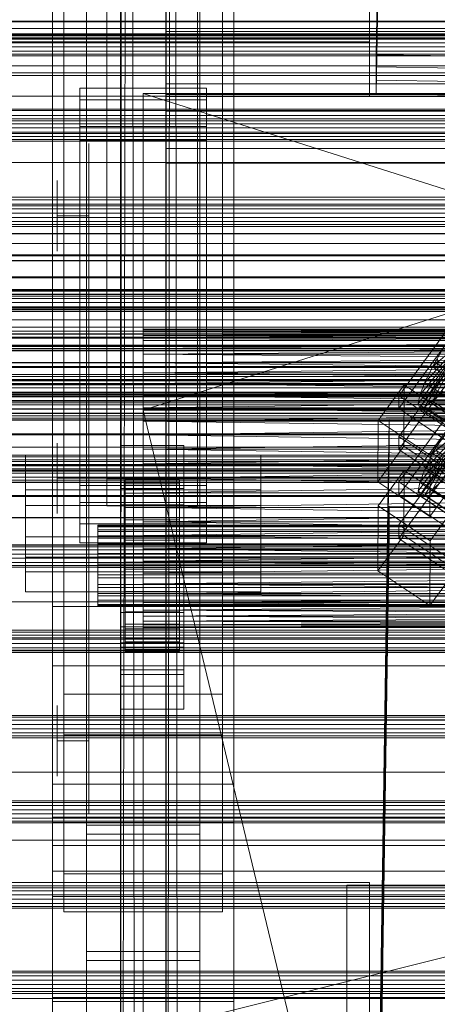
# Model space of a CAD drawing. Header units: millimetres. Extents: x -2233 to 65662, y -50530 to 6847.
# Tile 126 of 256: x -457 to -365, y -33951 to -33734. Entities that reach past the tile are written whole.
import ezdxf

# ---------------------------------------------------------------- set-up
doc = ezdxf.new("R2010")
doc.units = ezdxf.units.MM
for name, color, linetype, lineweight in [('COTAS_O', 1, 'Continuous', 0), ('frontal_briquetadora', 7, 'Continuous', 0), ('frontal_C01', 7, 'Continuous', 0), ('frontal_C02', 7, 'Continuous', 0), ('frontal_C03', 7, 'Continuous', 0), ('frontal_dosificador', 7, 'Continuous', 0), ('frontal_secador', 7, 'Continuous', 0)]:
    doc.layers.add(name, color=color, linetype=linetype, lineweight=lineweight)
doc.dimstyles.new('R19_100', dxfattribs={"dimtxt": 250, "dimasz": 150, "dimexe": 150, "dimexo": 80, "dimgap": 100, "dimtad": 1, "dimtih": 1, "dimtoh": 1, "dimdsep": 46, "dimcen": 0.09, "dimadec": 0, "dimazin": 0, "dimtfac": 1, "dimtdec": 4, "dimtofl": 0, "dimtmove": 0, "dimatfit": 3, "dimfxl": 1, "dimtolj": 1, "dimtzin": 0, "dimarcsym": 0})

# ---------------------------------------------------------------- blocks, each defined once
blk = doc.blocks.new('DIM_R32_39')
at = {"layer": 'COTAS_O'}
for p, q in [((-1725, -33700), (-1575, -33655)), ((1725, -33700), (1575, -33655)), ((-1725, -34400), (-1725, -33700)), ((-1725, -33700), (1725, -33700)), ((-1725, -33700), (-1575, -33745)), ((1725, -33700), (1575, -33745)), ((1725, -34400), (1725, -33700))]:
    blk.add_line(p, q, dxfattribs=at)
blk.add_text('3450 O', height=250, dxfattribs=at).set_placement((0, -33600))
blk = doc.blocks.new('DIM_R32_42')
at = {"layer": 'COTAS_O'}
for p, q in [((-650, -33700), (50, -33700)), ((50, -33700), (5, -33850)), ((50, -34900), (50, -33700)), ((50, -33700), (95, -33850)), ((50, -34900), (5, -34750)), ((50, -34900), (95, -34750)), ((-650, -34900), (50, -34900))]:
    blk.add_line(p, q, dxfattribs=at)
blk.add_text('1200 O', height=250, rotation=90, dxfattribs=at).set_placement((-50, -34300))
blk = doc.blocks.new('DIM_R32_43')
at = {"layer": 'COTAS_O'}
for p, q in [((-650, -34200), (-500, -34155)), ((650, -34200), (500, -34155)), ((-650, -34900), (-650, -34200)), ((-650, -34200), (650, -34200)), ((-650, -34200), (-500, -34245)), ((650, -34200), (500, -34245)), ((650, -34900), (650, -34200))]:
    blk.add_line(p, q, dxfattribs=at)
blk.add_text('1300 O', height=250, dxfattribs=at).set_placement((0, -34100))

msp = doc.modelspace()

# ---------------------------------------------------------------- linework, layer by layer
at = {"layer": 'frontal_briquetadora'}
for p, q in [((-430, -33820), (-430, -33750)), ((-430, -33750), (-430, -33844.629)), ((-430, -33750), (-430, -33841.488)), ((-430, -33750), (-430, -33838.284)), ((-430, -33750), (-430, -33835.05)), ((-430, -33750), (-430, -33831.815)), ((-430, -33750), (-430, -33828.612)), ((-430, -33750), (-430, -33825.47)), ((-430, -33750), (-430, -33822.421)), ((-430, -33750), (-430, -33819.494)), ((-430, -33750), (-430, -33816.716)), ((-430, -33750), (-430, -33814.115)), ((-430, -33750), (-430, -33811.715)), ((-430, -33750), (-430, -33809.54)), ((-430, -33750), (-430, -33807.611)), ((-430, -33750), (-430, -33805.946)), ((-430, -33750), (-430, -33804.562)), ((-430, -33750), (-430, -33803.471)), ((-430, -33750), (-430, -33802.684)), ((-430, -33750), (-430, -33802.209)), ((-430, -33750), (-430, -33802.05)), ((-210, -33820), (-430, -33750)), ((-430, -33750), (-210, -33750)), ((-210, -33750), (-430, -33820)), ((-442, -33763.571), (-442, -33761.05)), ((-430, -33763.571), (-430, -33761.05)), ((-442, -33770.964), (-442, -33763.571)), ((-430, -33770.964), (-430, -33763.571)), ((-449, -33770.795), (-449, -33769.25)), ((-442, -33770.795), (-442, -33769.25)), ((-449, -33773.579), (-449, -33770.795)), ((-442, -33773.579), (-442, -33770.795)), ((-442, -33782.724), (-442, -33770.964)), ((-430, -33782.724), (-430, -33770.964)), ((-449, -33777.05), (-449, -33773.579)), ((-442, -33777.05), (-442, -33773.579)), ((-442, -33777.05), (-449, -33777.05)), ((-449, -33777.05), (-449, -33780.521)), ((-442, -33777.05), (-442, -33780.521)), ((-449, -33780.521), (-449, -33783.304)), ((-442, -33780.521), (-442, -33783.304)), ((-442, -33798.05), (-442, -33782.724)), ((-430, -33798.05), (-430, -33782.724)), ((-449, -33783.304), (-449, -33784.849)), ((-442, -33783.304), (-442, -33784.849)), ((-442, -33815.897), (-442, -33798.05)), ((-430, -33815.897), (-430, -33798.05)), ((-430, -33802.05), (-430, -33802.209)), ((-210, -33802.05), (-430, -33802.209)), ((-210, -33802.05), (-430, -33802.05)), ((-210, -33802.209), (-430, -33802.05)), ((-430, -33802.209), (-430, -33802.684)), ((-210, -33802.209), (-430, -33802.684)), ((-210, -33802.209), (-430, -33802.209)), ((-210, -33802.684), (-430, -33802.209)), ((-430, -33802.684), (-430, -33803.471)), ((-210, -33802.684), (-430, -33803.471)), ((-210, -33802.684), (-430, -33802.684)), ((-210, -33803.471), (-430, -33802.684)), ((-430, -33803.471), (-430, -33804.562)), ((-210, -33803.471), (-430, -33804.562)), ((-210, -33803.471), (-430, -33803.471)), ((-210, -33804.562), (-430, -33803.471)), ((-430, -33804.562), (-430, -33805.946)), ((-210, -33804.562), (-430, -33805.946)), ((-210, -33804.562), (-430, -33804.562)), ((-430, -33805.946), (-430, -33807.611)), ((-210, -33805.946), (-430, -33807.611)), ((-210, -33805.946), (-430, -33805.946)), ((-210, -33807.611), (-430, -33805.946)), ((-430, -33807.611), (-430, -33809.54)), ((-210, -33807.611), (-430, -33809.54)), ((-210, -33807.611), (-430, -33807.611)), ((-430, -33807.611), (-210, -33809.54)), ((-430, -33809.54), (-430, -33811.715)), ((-210, -33809.54), (-430, -33811.715)), ((-210, -33809.54), (-430, -33809.54)), ((-430, -33809.54), (-210, -33811.715)), ((-430, -33811.715), (-430, -33814.115)), ((-210, -33811.715), (-430, -33811.715)), ((-430, -33814.115), (-210, -33811.715)), ((-430, -33811.715), (-210, -33814.115)), ((-442, -33835.05), (-442, -33815.897)), ((-430, -33814.115), (-430, -33816.716)), ((-210, -33814.115), (-430, -33814.115)), ((-430, -33816.716), (-210, -33814.115)), ((-430, -33814.115), (-210, -33816.716)), ((-430, -33835.05), (-430, -33815.897)), ((-430, -33816.716), (-430, -33819.494)), ((-210, -33816.716), (-430, -33816.716)), ((-430, -33819.494), (-210, -33816.716)), ((-430, -33816.716), (-210, -33819.494)), ((-430, -33819.494), (-430, -33822.421)), ((-210, -33819.494), (-430, -33819.494)), ((-430, -33822.421), (-210, -33819.494)), ((-430, -33819.494), (-210, -33822.421)), ((-430, -33820), (-430, -34060)), ((-430, -34260), (-430, -33820)), ((-430, -34680), (-430, -33820)), ((-430, -33820), (-430, -33855.985)), ((-430, -33820), (-430, -33853.384)), ((-430, -33820), (-430, -33850.606)), ((-430, -33820), (-430, -33847.678)), ((-430, -33844.629), (-430, -33820)), ((-430, -33820), (-223.45, -34680)), ((-210, -33820), (-430, -33820)), ((-335.556, -33820), (-430, -33820)), ((-430, -33820), (-333.957, -33820)), ((-337.006, -33820), (-430, -33820)), ((-338.292, -33820), (-430, -33820)), ((-430, -33820), (-332.223, -33820)), ((-339.402, -33820), (-430, -33820)), ((-430, -33820), (-330.371, -33820)), ((-340.325, -33820), (-430, -33820)), ((-430, -33820), (-328.419, -33820)), ((-341.053, -33820), (-430, -33820)), ((-430, -33820), (-326.386, -33820)), ((-430, -33820), (-324.292, -33820)), ((-341.577, -33820), (-430, -33820)), ((-430, -33820), (-322.156, -33820)), ((-320, -33820), (-430, -33820)), ((-341.894, -33820), (-430, -33820)), ((-342, -33820), (-430, -33820)), ((-430, -33822.421), (-430, -33825.47)), ((-210, -33822.421), (-430, -33822.421)), ((-430, -33825.47), (-210, -33822.421)), ((-430, -33822.421), (-210, -33825.47)), ((-430, -33825.47), (-430, -33828.612)), ((-210, -33825.47), (-430, -33825.47)), ((-430, -33828.612), (-210, -33825.47)), ((-430, -33825.47), (-210, -33828.612)), ((-449, -33828.795), (-449, -33827.25)), ((-449, -33831.579), (-449, -33828.795)), ((-442, -33828.795), (-442, -33827.25)), ((-442, -33831.579), (-442, -33828.795)), ((-430, -33828.612), (-430, -33831.815)), ((-210, -33828.612), (-430, -33828.612)), ((-430, -33831.815), (-210, -33828.612)), ((-430, -33828.612), (-210, -33831.815)), ((-449, -33835.05), (-449, -33831.579)), ((-442, -33835.05), (-442, -33831.579)), ((-430, -33831.815), (-430, -33835.05)), ((-210, -33831.815), (-430, -33835.05)), ((-210, -33831.815), (-430, -33831.815)), ((-430, -33831.815), (-210, -33835.05)), ((-442, -33835.05), (-449, -33835.05)), ((-449, -33835.05), (-449, -33838.521)), ((-430, -33835.05), (-442, -33835.05)), ((-442, -33835.05), (-442, -33854.202)), ((-442, -33835.05), (-442, -33838.521)), ((-430, -33835.05), (-430, -33854.202)), ((-210, -33835.05), (-430, -33838.284)), ((-430, -33838.284), (-430, -33835.05)), ((-430, -33835.05), (-210, -33835.05)), ((-210, -33838.284), (-430, -33835.05)), ((-449, -33838.521), (-449, -33841.304)), ((-442, -33838.521), (-442, -33841.304)), ((-210, -33838.284), (-430, -33841.488)), ((-430, -33841.488), (-430, -33838.284)), ((-430, -33838.284), (-210, -33838.284)), ((-449, -33841.304), (-449, -33842.849)), ((-442, -33841.304), (-442, -33842.849)), ((-210, -33841.488), (-430, -33844.629)), ((-430, -33844.629), (-430, -33841.488)), ((-430, -33841.488), (-210, -33841.488)), ((-210, -33844.629), (-430, -33841.488)), ((-210, -33844.629), (-430, -33847.678)), ((-430, -33847.678), (-430, -33844.629)), ((-430, -33844.629), (-210, -33844.629)), ((-210, -33847.678), (-430, -33844.629)), ((-210, -33847.678), (-430, -33850.606)), ((-430, -33850.606), (-430, -33847.678)), ((-430, -33847.678), (-210, -33847.678)), ((-210, -33850.606), (-430, -33847.678)), ((-210, -33850.606), (-430, -33853.384)), ((-430, -33853.384), (-430, -33850.606)), ((-430, -33850.606), (-210, -33850.606)), ((-210, -33853.384), (-430, -33850.606)), ((-442, -33854.202), (-442, -33872.05)), ((-210, -33853.384), (-430, -33855.985)), ((-430, -33855.985), (-430, -33853.384)), ((-430, -33853.384), (-210, -33853.384)), ((-210, -33855.985), (-430, -33853.384)), ((-430, -33853.384), (-430, -34060)), ((-430, -33854.202), (-430, -33872.05)), ((-210, -33855.985), (-430, -33858.384)), ((-430, -33858.384), (-430, -33855.985)), ((-430, -33855.985), (-210, -33855.985)), ((-430, -34060), (-430, -33855.985)), ((-210, -33858.384), (-430, -33858.384)), ((-210, -33858.384), (-430, -33860.559)), ((-430, -33860.559), (-430, -33858.384)), ((-210, -33860.559), (-430, -33858.384)), ((-430, -33858.384), (-430, -34060)), ((-210, -33860.559), (-430, -33860.559)), ((-210, -33860.559), (-430, -33862.488)), ((-430, -33862.488), (-430, -33860.559)), ((-210, -33862.488), (-430, -33860.559)), ((-430, -33860.559), (-430, -34060)), ((-210, -33862.488), (-430, -33862.488)), ((-210, -33862.488), (-430, -33864.153)), ((-430, -33864.153), (-430, -33862.488)), ((-210, -33864.153), (-430, -33862.488)), ((-430, -33862.488), (-430, -34060)), ((-210, -33864.153), (-430, -33864.153)), ((-210, -33864.153), (-430, -33865.538)), ((-430, -33865.538), (-430, -33864.153)), ((-210, -33865.538), (-430, -33864.153)), ((-430, -33864.153), (-430, -34060)), ((-210, -33865.538), (-430, -33865.538)), ((-210, -33865.538), (-430, -33866.629)), ((-430, -33866.629), (-430, -33865.538)), ((-210, -33866.629), (-430, -33865.538)), ((-430, -33865.538), (-430, -34060)), ((-210, -33866.629), (-430, -33866.629)), ((-210, -33866.629), (-430, -33867.416)), ((-430, -33867.416), (-430, -33866.629)), ((-210, -33867.416), (-430, -33866.629)), ((-430, -33866.629), (-430, -34060)), ((-210, -33867.416), (-430, -33867.416)), ((-210, -33867.416), (-430, -33867.891)), ((-430, -33867.891), (-430, -33867.416)), ((-210, -33867.891), (-430, -33867.416)), ((-430, -33867.416), (-430, -34060)), ((-210, -33867.891), (-430, -33867.891)), ((-210, -33867.891), (-430, -33868.05)), ((-430, -33868.05), (-430, -33867.891)), ((-210, -33868.05), (-430, -33867.891)), ((-430, -33867.891), (-430, -34060)), ((-210, -33868.05), (-430, -33868.05)), ((-430, -33868.05), (-430, -34060)), ((-442, -33872.05), (-442, -33887.376)), ((-430, -33872.05), (-430, -33887.376)), ((-449, -33886.795), (-449, -33885.25)), ((-442, -33886.795), (-442, -33885.25)), ((-449, -33889.579), (-449, -33886.795)), ((-442, -33889.579), (-442, -33886.795)), ((-442, -33887.376), (-442, -33899.136)), ((-430, -33887.376), (-430, -33899.136)), ((-449, -33893.05), (-449, -33889.579)), ((-442, -33893.05), (-442, -33889.579)), ((-442, -33893.05), (-449, -33893.05)), ((-449, -33893.05), (-449, -33896.521)), ((-442, -33893.05), (-442, -33896.521)), ((-449, -33896.521), (-449, -33899.304)), ((-442, -33896.521), (-442, -33899.304)), ((-449, -33899.304), (-449, -33900.849)), ((-442, -33899.136), (-442, -33906.528)), ((-442, -33899.304), (-442, -33900.849)), ((-430, -33899.136), (-430, -33906.528)), ((-442, -33906.528), (-442, -33909.05)), ((-430, -33906.528), (-430, -33909.05))]:
    msp.add_line(p, q, dxfattribs=at)
at = {"layer": 'frontal_C01'}
for p, q in [((-442.5, -33913.664), (-442.5, -33296.75)), ((-417.5, -33296.75), (-417.5, -33913.664)), ((-442.5, -33939.649), (-442.5, -33322.736)), ((-417.5, -33939.649), (-417.5, -33322.736)), ((-378.512, -33741.443), (-375.644, -33547.067)), ((-378.512, -33747.088), (-375.644, -33552.713)), ((-450, -33902.673), (-450, -33563.968)), ((-410, -33563.968), (-410, -33902.673)), ((-450, -33950.64), (-450, -33611.935)), ((-410, -33950.64), (-410, -33611.935)), ((-450, -33967.966), (-450, -33629.261)), ((-410, -33629.261), (-410, -33967.966)), ((-447.5, -33922.423), (-447.5, -33644.214)), ((-412.5, -33644.214), (-412.5, -33922.423)), ((-447.5, -33930.89), (-447.5, -33652.682)), ((-412.5, -33930.89), (-412.5, -33652.682)), ((-450, -34006.339), (-450, -33667.635)), ((-410, -34006.339), (-410, -33667.635)), ((-380, -33709.167), (-380, -33738.588)), ((-380, -33709.167), (-380, -33750.588)), ((-425, -33750.663), (-425, -33736.325)), ((-425, -33736.325), (425, -33736.325)), ((-425, -33747.837), (-425, -33736.325)), ((-380, -33738.588), (-480, -33738.588)), ((-380, -33750.588), (-380, -33738.588)), ((-360.514, -33741.687), (-378.512, -33741.443)), ((-378.512, -33741.443), (-378.512, -33747.088)), ((425, -33747.837), (-425, -33747.837)), ((-425, -33747.837), (-425, -33762.175)), ((-378.512, -33747.088), (-360.514, -33747.332)), ((980, -33750.588), (-980, -33750.588)), ((-480, -33750.588), (-380, -33750.588)), ((-444, -33757.321), (-444, -33748.854)), ((-444, -33748.854), (-416, -33748.854)), ((-444, -33836.662), (-444, -33748.854)), ((-416, -33748.854), (-416, -33757.321)), ((-416, -33748.854), (-416, -33836.662)), ((425, -33750.663), (-425, -33750.663)), ((-425, -33750.663), (-425, -33762.175)), ((980, -33755.588), (-980, -33755.588)), ((-416, -33757.321), (-444, -33757.321)), ((-444, -33757.321), (-444, -33845.13)), ((-416, -33845.13), (-416, -33757.321)), ((-425, -33762.175), (425, -33762.175)), ((-373.501, -33816.807), (-345.969, -33779.096)), ((-345.981, -33781.918), (-373.513, -33819.63)), ((-373.539, -33825.839), (-346.008, -33788.128)), ((-346.02, -33790.95), (-373.551, -33828.662)), ((980, -33805.588), (-980, -33805.588)), ((-363.797, -33806.463), (-366.057, -33810.407)), ((-362.01, -33806.847), (-366.057, -33810.407)), ((-362.833, -33808.497), (-367.794, -33813.89)), ((-364.989, -33808.715), (-365.168, -33809.613)), ((980, -33810.588), (-980, -33810.588)), ((-363.53, -33810.714), (-369.265, -33818.571)), ((-363.357, -33811.131), (-368.9, -33819.45)), ((-363.351, -33809.816), (-368.888, -33816.674)), ((-362.843, -33811.037), (-367.817, -33819.252)), ((-366.057, -33810.407), (-367.794, -33813.89)), ((-362.025, -33810.44), (-366.09, -33817.991)), ((-366.057, -33810.407), (-356.228, -33817.013)), ((-365.168, -33809.613), (-364.995, -33810.03)), ((-365.168, -33809.613), (-151.369, -33953.302)), ((-378.086, -33822.245), (-372.35, -33814.389)), ((-372.408, -33827.937), (-372.35, -33814.389)), ((-372.35, -33814.389), (-360.882, -33822.096)), ((-367.794, -33813.89), (-368.888, -33816.674)), ((-367.794, -33813.89), (-357.964, -33820.496)), ((-366.09, -33817.991), (-363.836, -33815.752)), ((-373.501, -33816.807), (-373.513, -33819.63)), ((-362.033, -33824.514), (-373.501, -33816.807)), ((-368.888, -33816.674), (-369.265, -33818.571)), ((-368.888, -33816.674), (-359.058, -33823.281)), ((-367.817, -33819.252), (-366.09, -33817.991)), ((-366.09, -33817.991), (-356.26, -33824.597)), ((-373.513, -33819.63), (-362.045, -33827.337)), ((-369.265, -33818.571), (-368.9, -33819.45)), ((-369.265, -33818.571), (-359.436, -33825.177)), ((-368.9, -33819.45), (-367.817, -33819.252)), ((-368.9, -33819.45), (-359.07, -33826.057)), ((-367.817, -33819.252), (-357.987, -33825.859)), ((-378.512, -34016.447), (-375.644, -33822.072)), ((-378.086, -33822.245), (-378.143, -33835.794)), ((-366.618, -33829.953), (-378.086, -33822.245)), ((-375.644, -33827.717), (-375.644, -33822.072)), ((-375.644, -33822.072), (-357.646, -33822.316)), ((-360.882, -33822.096), (-366.618, -33829.953)), ((-373.539, -33825.839), (-373.551, -33828.662)), ((-362.071, -33833.547), (-373.539, -33825.839)), ((-378.512, -34022.093), (-375.644, -33827.717)), ((-372.408, -33827.937), (-378.143, -33835.794)), ((-357.646, -33827.962), (-375.644, -33827.717)), ((-373.551, -33828.662), (-362.083, -33836.369)), ((-360.939, -33835.645), (-372.408, -33827.937)), ((-456, -33848.009), (-456, -33829.945)), ((-456, -33829.945), (-404, -33829.945)), ((-456, -33837.62), (-456, -33829.945)), ((-404, -33829.945), (-404, -33848.009)), ((-404, -33829.945), (-404, -33837.62)), ((-366.675, -33843.501), (-366.618, -33829.953)), ((-404, -33837.62), (-456, -33837.62)), ((-456, -33837.62), (-456, -33855.684)), ((-416, -33836.662), (-444, -33836.662)), ((-444, -33836.662), (-444, -33845.13)), ((-416, -33845.13), (-416, -33836.662)), ((-404, -33855.684), (-404, -33837.62)), ((-378.143, -33835.794), (-366.675, -33843.501)), ((-366.675, -33843.501), (-360.939, -33835.645)), ((-444, -33845.13), (-416, -33845.13)), ((-404, -33848.009), (-456, -33848.009)), ((-456, -33848.009), (-456, -33855.684)), ((-404, -33855.684), (-404, -33848.009)), ((-456, -33855.684), (-404, -33855.684)), ((-410, -33902.673), (-450, -33902.673)), ((-450, -33902.673), (-450, -33950.64)), ((-450, -34241.377), (-450, -33902.673)), ((-410, -33950.64), (-410, -33902.673)), ((-410, -33902.673), (-410, -34241.377)), ((-417.5, -33911.674), (-442.5, -33911.674)), ((-442.5, -33911.674), (-442.5, -33941.638)), ((-442.5, -33972.17), (-442.5, -33911.674)), ((-417.5, -33941.638), (-417.5, -33911.674)), ((-417.5, -33911.674), (-417.5, -33972.17)), ((-442.5, -33939.649), (-442.5, -33913.664)), ((-442.5, -33913.664), (-417.5, -33913.664)), ((-417.5, -33913.664), (-417.5, -33939.649)), ((-450, -33927.505), (-450, -33916.215)), ((-450, -33916.215), (450, -33916.215)), ((-450, -33949.792), (-450, -33916.215)), ((-412.5, -33922.423), (-447.5, -33922.423)), ((-447.5, -33922.423), (-447.5, -33930.89)), ((-412.5, -33930.89), (-412.5, -33922.423)), ((450, -33927.505), (-450, -33927.505)), ((-450, -33927.505), (-450, -33961.082)), ((-447.5, -33930.89), (-412.5, -33930.89)), ((-417.5, -33939.649), (-442.5, -33939.649)), ((-442.5, -33941.638), (-417.5, -33941.638)), ((-442.5, -34002.134), (-442.5, -33941.638)), ((-417.5, -34002.134), (-417.5, -33941.638)), ((450, -33949.792), (-450, -33949.792)), ((-450, -33949.792), (-450, -33961.082)), ((-450, -33950.64), (-410, -33950.64)), ((-450, -34289.344), (-450, -33950.64)), ((-410, -34289.344), (-410, -33950.64))]:
    msp.add_line(p, q, dxfattribs=at)
at = {"layer": 'frontal_C02'}
for p, q in [((-450, -33863.38), (-450, -33505.718)), ((-410, -33505.718), (-410, -33863.38)), ((-378.512, -33744.143), (-375.644, -33550.738)), ((-450, -33911.107), (-450, -33553.445)), ((-410, -33911.107), (-410, -33553.445)), ((-378.512, -33750.105), (-375.644, -33556.7)), ((-450, -34044.45), (-450, -33686.788)), ((-410, -33686.788), (-410, -34044.45)), ((-442.5, -34231.462), (-442.5, -33692.436)), ((-417.5, -33692.436), (-417.5, -34231.462)), ((-438, -33835.166), (-438, -33694.327)), ((-418, -33694.327), (-418, -33835.166)), ((-438, -33700.288), (-438, -33841.127)), ((-418, -33841.127), (-418, -33700.288)), ((-447.5, -33882.773), (-447.5, -33701.408)), ((-412.5, -33701.408), (-412.5, -33882.773)), ((-447.5, -33891.714), (-447.5, -33710.35)), ((-412.5, -33891.714), (-412.5, -33710.35)), ((-442.5, -34258.348), (-442.5, -33719.322)), ((-417.5, -34258.348), (-417.5, -33719.322)), ((-450, -34082.632), (-450, -33724.97)), ((-410, -34082.632), (-410, -33724.97)), ((-425, -33753.931), (-425, -33738.79)), ((-425, -33738.79), (425, -33738.79)), ((-425, -33750.245), (-425, -33738.79)), ((-360.514, -33744.387), (-378.512, -33744.143)), ((-378.512, -33744.143), (-378.512, -33750.105)), ((425, -33750.245), (-425, -33750.245)), ((-425, -33750.245), (-425, -33765.386)), ((-378.512, -33750.105), (-360.514, -33750.348)), ((-444, -33760.377), (-444, -33751.435)), ((-444, -33751.435), (-416, -33751.435)), ((-444, -33840.401), (-444, -33751.435)), ((-416, -33751.435), (-416, -33760.377)), ((-416, -33751.435), (-416, -33840.401)), ((425, -33753.931), (-425, -33753.931)), ((-425, -33753.931), (-425, -33765.386)), ((-416, -33760.377), (-444, -33760.377)), ((-444, -33760.377), (-444, -33849.343)), ((-416, -33849.343), (-416, -33760.377)), ((-425, -33765.386), (425, -33765.386)), ((-373.501, -33835.805), (-345.969, -33798.283)), ((-345.981, -33801.263), (-373.513, -33838.786)), ((-373.539, -33845.343), (-346.008, -33807.82)), ((-346.02, -33810.801), (-373.551, -33848.323)), ((-363.797, -33825.591), (-366.057, -33829.567)), ((-362.01, -33826.147), (-366.057, -33829.567)), ((-435, -33831.347), (-435, -33827.771)), ((-435, -33827.771), (-421, -33827.771)), ((-435, -33867.862), (-435, -33827.771)), ((-421, -33827.771), (-421, -33831.347)), ((-421, -33827.771), (-421, -33867.862)), ((-362.833, -33827.821), (-367.794, -33833.1)), ((-364.989, -33828.075), (-365.168, -33829.009)), ((-363.53, -33830.104), (-369.265, -33837.922)), ((-363.357, -33830.559), (-368.9, -33838.881)), ((-363.351, -33829.17), (-368.888, -33835.95)), ((-362.843, -33830.503), (-367.817, -33838.763)), ((-366.057, -33829.567), (-367.794, -33833.1)), ((-362.025, -33829.941), (-366.09, -33837.576)), ((-366.057, -33829.567), (-356.228, -33836.141)), ((-365.168, -33829.009), (-364.995, -33829.463)), ((-365.168, -33829.009), (-151.369, -33971.984)), ((-421, -33831.347), (-435, -33831.347)), ((-435, -33831.347), (-435, -33871.438)), ((-421, -33871.438), (-421, -33831.347)), ((-367.794, -33833.1), (-368.888, -33835.95)), ((-367.794, -33833.1), (-357.964, -33839.674)), ((-456, -33852.501), (-456, -33833.425)), ((-456, -33833.425), (-404, -33833.425)), ((-456, -33841.062), (-456, -33833.425)), ((-418, -33835.166), (-438, -33835.166)), ((-438, -33835.166), (-438, -33841.127)), ((-434, -33845.381), (-434, -33835.389)), ((-434, -33835.389), (-434, -33835.835)), ((-434, -33835.389), (-422, -33835.389)), ((-434, -33836.237), (-434, -33835.389)), ((-422, -33835.835), (-422, -33835.389)), ((-422, -33835.389), (-422, -33845.381)), ((-422, -33835.389), (-422, -33836.237)), ((-418, -33841.127), (-418, -33835.166)), ((-404, -33833.425), (-404, -33852.501)), ((-404, -33833.425), (-404, -33841.062)), ((-378.086, -33841.165), (-372.35, -33833.347)), ((-372.408, -33847.654), (-372.35, -33833.347)), ((-372.35, -33833.347), (-360.882, -33841.017)), ((-366.09, -33837.576), (-363.836, -33835.4)), ((-435, -33840.885), (-435, -33837.308)), ((-435, -33837.308), (-421, -33837.308)), ((-435, -33877.399), (-435, -33837.308)), ((-434, -33845.592), (-434, -33835.835)), ((-434, -33835.835), (-434, -33837.545)), ((-434, -33835.835), (-422, -33835.835)), ((-434, -33845.782), (-434, -33836.237)), ((-434, -33836.237), (-422, -33836.237)), ((-434, -33838.321), (-434, -33836.237)), ((-434, -33846.402), (-434, -33837.545)), ((-434, -33837.545), (-434, -33840.401)), ((-434, -33837.545), (-422, -33837.545)), ((-422, -33837.545), (-422, -33835.835)), ((-422, -33835.835), (-422, -33845.592)), ((-422, -33836.237), (-422, -33845.782)), ((-422, -33836.237), (-422, -33838.321)), ((-422, -33840.401), (-422, -33837.545)), ((-422, -33837.545), (-422, -33846.402)), ((-421, -33837.308), (-421, -33840.885)), ((-421, -33837.308), (-421, -33877.399)), ((-373.501, -33835.805), (-373.513, -33838.786)), ((-362.033, -33843.474), (-373.501, -33835.805)), ((-368.888, -33835.95), (-369.265, -33837.922)), ((-368.888, -33835.95), (-359.058, -33842.523)), ((-367.817, -33838.763), (-366.09, -33837.576)), ((-366.09, -33837.576), (-356.26, -33844.149)), ((-434, -33846.769), (-434, -33838.321)), ((-434, -33838.321), (-422, -33838.321)), ((-434, -33841.498), (-434, -33838.321)), ((-422, -33838.321), (-422, -33846.769)), ((-422, -33838.321), (-422, -33841.498)), ((-373.513, -33838.786), (-362.045, -33846.455)), ((-369.265, -33837.922), (-368.9, -33838.881)), ((-369.265, -33837.922), (-359.436, -33844.495)), ((-368.9, -33838.881), (-367.817, -33838.763)), ((-368.9, -33838.881), (-359.07, -33845.455)), ((-367.817, -33838.763), (-357.987, -33845.337)), ((-404, -33841.062), (-456, -33841.062)), ((-456, -33841.062), (-456, -33860.137)), ((-416, -33840.401), (-444, -33840.401)), ((-444, -33840.401), (-444, -33849.343)), ((-438, -33841.127), (-418, -33841.127)), ((-421, -33840.885), (-435, -33840.885)), ((-435, -33840.885), (-435, -33880.976)), ((-434, -33847.755), (-434, -33840.401)), ((-434, -33840.401), (-434, -33844.209)), ((-434, -33840.401), (-422, -33840.401)), ((-434, -33848.275), (-434, -33841.498)), ((-434, -33841.498), (-422, -33841.498)), ((-434, -33845.553), (-434, -33841.498)), ((-422, -33844.209), (-422, -33840.401)), ((-422, -33840.401), (-422, -33847.755)), ((-422, -33841.498), (-422, -33848.275)), ((-422, -33841.498), (-422, -33845.553)), ((-421, -33880.976), (-421, -33840.885)), ((-416, -33849.343), (-416, -33840.401)), ((-404, -33860.137), (-404, -33841.062)), ((-378.512, -34034.638), (-375.644, -33841.233)), ((-378.086, -33841.165), (-378.143, -33855.471)), ((-366.618, -33848.834), (-378.086, -33841.165)), ((-375.644, -33847.194), (-375.644, -33841.233)), ((-375.644, -33841.233), (-357.646, -33841.476)), ((-360.882, -33841.017), (-366.618, -33848.834)), ((-434, -33849.559), (-434, -33844.209)), ((-434, -33844.209), (-434, -33848.71)), ((-434, -33844.209), (-422, -33844.209)), ((-422, -33848.71), (-422, -33844.209)), ((-422, -33844.209), (-422, -33849.559)), ((-440, -33845.782), (-440, -33845.381)), ((-440, -33845.381), (-440, -33845.592)), ((-440, -33845.381), (440, -33845.381)), ((-440, -33845.592), (-440, -33846.402)), ((-440, -33845.592), (440, -33845.592)), ((-440, -33846.769), (-440, -33845.782)), ((-440, -33845.782), (440, -33845.782)), ((-434, -33845.592), (-434, -33845.381)), ((-422, -33845.381), (-434, -33845.381)), ((-434, -33845.381), (-434, -33845.782)), ((-434, -33850.196), (-434, -33845.553)), ((-434, -33845.553), (-422, -33845.553)), ((-434, -33850.209), (-434, -33845.553)), ((-434, -33846.402), (-434, -33845.592)), ((-422, -33845.592), (-434, -33845.592)), ((-422, -33845.782), (-434, -33845.782)), ((-434, -33845.782), (-434, -33846.769)), ((-422, -33845.381), (-422, -33845.592)), ((-422, -33845.782), (-422, -33845.381)), ((-422, -33845.553), (-422, -33850.196)), ((-422, -33845.553), (-422, -33850.209)), ((-422, -33845.592), (-422, -33846.402)), ((-422, -33846.769), (-422, -33845.782)), ((-373.539, -33845.343), (-373.551, -33848.323)), ((-362.071, -33853.012), (-373.539, -33845.343)), ((-440, -33846.402), (-440, -33847.755)), ((-440, -33846.402), (440, -33846.402)), ((-440, -33848.275), (-440, -33846.769)), ((-440, -33846.769), (440, -33846.769)), ((-440, -33847.755), (-440, -33849.559)), ((-440, -33847.755), (440, -33847.755)), ((-440, -33850.196), (-440, -33848.275)), ((-440, -33848.275), (440, -33848.275)), ((-434, -33847.755), (-434, -33846.402)), ((-422, -33846.402), (-434, -33846.402)), ((-422, -33846.769), (-434, -33846.769)), ((-434, -33846.769), (-434, -33848.275)), ((-434, -33849.559), (-434, -33847.755)), ((-422, -33847.755), (-434, -33847.755)), ((-422, -33848.275), (-434, -33848.275)), ((-434, -33848.275), (-434, -33850.196)), ((-422, -33846.402), (-422, -33847.755)), ((-422, -33848.275), (-422, -33846.769)), ((-422, -33847.755), (-422, -33849.559)), ((-422, -33850.196), (-422, -33848.275)), ((-378.512, -34040.599), (-375.644, -33847.194)), ((-372.408, -33847.654), (-378.143, -33855.471)), ((-357.646, -33847.437), (-375.644, -33847.194)), ((-373.551, -33848.323), (-362.083, -33855.992)), ((-360.939, -33855.323), (-372.408, -33847.654)), ((-444, -33849.343), (-416, -33849.343)), ((-440, -33849.559), (-440, -33851.691)), ((-440, -33849.559), (440, -33849.559)), ((-440, -33852.401), (-440, -33850.196)), ((-440, -33850.196), (440, -33850.196)), ((-434, -33848.71), (-434, -33851.691)), ((-422, -33848.71), (-434, -33848.71)), ((-434, -33848.71), (-434, -33853.597)), ((-434, -33851.691), (-434, -33849.559)), ((-422, -33849.559), (-434, -33849.559)), ((-422, -33850.196), (-434, -33850.196)), ((-434, -33850.196), (-434, -33852.401)), ((-434, -33852.401), (-434, -33850.209)), ((-434, -33850.209), (-422, -33850.209)), ((-434, -33855.149), (-434, -33850.209)), ((-422, -33851.691), (-422, -33848.71)), ((-422, -33853.597), (-422, -33848.71)), ((-422, -33849.559), (-422, -33851.691)), ((-422, -33852.401), (-422, -33850.196)), ((-422, -33850.209), (-422, -33852.401)), ((-422, -33850.209), (-422, -33855.149)), ((-366.675, -33863.14), (-366.618, -33848.834)), ((-404, -33852.501), (-456, -33852.501)), ((-456, -33852.501), (-456, -33860.137)), ((-440, -33851.691), (-440, -33854.006)), ((440, -33851.691), (-440, -33851.691)), ((-440, -33854.741), (-440, -33852.401)), ((-440, -33852.401), (440, -33852.401)), ((-434, -33851.691), (-422, -33851.691)), ((-434, -33854.006), (-434, -33851.691)), ((-422, -33852.401), (-434, -33852.401)), ((-434, -33852.401), (-434, -33854.741)), ((-422, -33851.691), (-422, -33854.006)), ((-422, -33854.741), (-422, -33852.401)), ((-404, -33860.137), (-404, -33852.501)), ((-440, -33854.006), (-440, -33856.346)), ((-440, -33854.006), (440, -33854.006)), ((-440, -33857.056), (-440, -33854.741)), ((-440, -33854.741), (440, -33854.741)), ((-434, -33854.006), (-434, -33853.597)), ((-434, -33853.597), (-434, -33858.537)), ((-434, -33853.597), (-422, -33853.597)), ((-434, -33856.346), (-434, -33854.006)), ((-422, -33854.006), (-434, -33854.006)), ((-434, -33854.741), (-434, -33855.149)), ((-422, -33854.741), (-434, -33854.741)), ((-434, -33854.741), (-434, -33857.056)), ((-422, -33858.537), (-422, -33853.597)), ((-422, -33853.597), (-422, -33854.006)), ((-422, -33854.006), (-422, -33856.346)), ((-422, -33855.149), (-422, -33854.741)), ((-422, -33857.056), (-422, -33854.741)), ((-440, -33856.346), (-440, -33858.551)), ((-440, -33856.346), (440, -33856.346)), ((-440, -33859.188), (-440, -33857.056)), ((-440, -33857.056), (440, -33857.056)), ((-434, -33855.149), (-422, -33855.149)), ((-434, -33860.036), (-434, -33855.149)), ((-434, -33858.551), (-434, -33856.346)), ((-434, -33856.346), (-434, -33858.537)), ((-422, -33856.346), (-434, -33856.346)), ((-434, -33857.056), (-434, -33860.036)), ((-422, -33857.056), (-434, -33857.056)), ((-434, -33857.056), (-434, -33859.188)), ((-422, -33855.149), (-422, -33860.036)), ((-422, -33858.537), (-422, -33856.346)), ((-422, -33856.346), (-422, -33858.551)), ((-422, -33860.036), (-422, -33857.056)), ((-422, -33859.188), (-422, -33857.056)), ((-378.143, -33855.471), (-366.675, -33863.14)), ((-366.675, -33863.14), (-360.939, -33855.323)), ((-440, -33858.551), (-440, -33860.472)), ((-440, -33858.551), (440, -33858.551)), ((-440, -33860.992), (-440, -33859.188)), ((-440, -33859.188), (440, -33859.188)), ((-434, -33858.537), (-434, -33863.194)), ((-434, -33858.537), (-422, -33858.537)), ((-434, -33860.472), (-434, -33858.551)), ((-434, -33858.551), (-434, -33863.194)), ((-422, -33858.551), (-434, -33858.551)), ((-434, -33859.188), (-434, -33864.538)), ((-422, -33859.188), (-434, -33859.188)), ((-434, -33859.188), (-434, -33860.992)), ((-422, -33863.194), (-422, -33858.537)), ((-422, -33863.194), (-422, -33858.551)), ((-422, -33858.551), (-422, -33860.472)), ((-422, -33864.538), (-422, -33859.188)), ((-422, -33860.992), (-422, -33859.188)), ((-456, -33860.137), (-404, -33860.137)), ((-440, -33860.472), (-440, -33861.977)), ((-440, -33860.472), (440, -33860.472)), ((-440, -33862.345), (-440, -33860.992)), ((-440, -33860.992), (440, -33860.992)), ((-434, -33860.036), (-422, -33860.036)), ((-434, -33864.538), (-434, -33860.036)), ((-434, -33861.977), (-434, -33860.472)), ((-434, -33860.472), (-434, -33867.249)), ((-422, -33860.472), (-434, -33860.472)), ((-434, -33860.992), (-434, -33868.346)), ((-422, -33860.992), (-434, -33860.992)), ((-434, -33860.992), (-434, -33862.345)), ((-422, -33860.036), (-422, -33864.538)), ((-422, -33867.249), (-422, -33860.472)), ((-422, -33860.472), (-422, -33861.977)), ((-422, -33868.346), (-422, -33860.992)), ((-422, -33862.345), (-422, -33860.992)), ((-410, -33863.38), (-450, -33863.38)), ((-450, -33863.38), (-450, -33911.107)), ((-450, -34221.042), (-450, -33863.38)), ((-440, -33861.977), (-440, -33862.964)), ((-440, -33861.977), (440, -33861.977)), ((-440, -33863.155), (-440, -33862.345)), ((-440, -33862.345), (440, -33862.345)), ((-440, -33862.964), (-440, -33863.366)), ((-440, -33862.964), (440, -33862.964)), ((-440, -33863.366), (-440, -33863.155)), ((-440, -33863.155), (440, -33863.155)), ((-440, -33863.366), (440, -33863.366)), ((-434, -33862.964), (-434, -33861.977)), ((-434, -33861.977), (-434, -33870.426)), ((-422, -33861.977), (-434, -33861.977)), ((-434, -33862.345), (-434, -33871.202)), ((-422, -33862.345), (-434, -33862.345)), ((-434, -33862.345), (-434, -33863.155)), ((-434, -33863.366), (-434, -33862.964)), ((-434, -33862.964), (-434, -33872.51)), ((-422, -33862.964), (-434, -33862.964)), ((-434, -33863.155), (-434, -33872.912)), ((-422, -33863.155), (-434, -33863.155)), ((-434, -33863.155), (-434, -33863.366)), ((-434, -33863.194), (-434, -33867.249)), ((-434, -33863.194), (-422, -33863.194)), ((-434, -33863.366), (-434, -33873.358)), ((-422, -33863.366), (-434, -33863.366)), ((-422, -33870.426), (-422, -33861.977)), ((-422, -33861.977), (-422, -33862.964)), ((-422, -33871.202), (-422, -33862.345)), ((-422, -33863.155), (-422, -33862.345)), ((-422, -33872.51), (-422, -33862.964)), ((-422, -33862.964), (-422, -33863.366)), ((-422, -33872.912), (-422, -33863.155)), ((-422, -33863.366), (-422, -33863.155)), ((-422, -33867.249), (-422, -33863.194)), ((-422, -33873.358), (-422, -33863.366)), ((-410, -33911.107), (-410, -33863.38)), ((-410, -33863.38), (-410, -34221.042)), ((-435, -33878.411), (-435, -33864.7)), ((-435, -33864.7), (-421, -33864.7)), ((-435, -33872.337), (-435, -33864.7)), ((-434, -33864.538), (-422, -33864.538)), ((-434, -33868.346), (-434, -33864.538)), ((-422, -33864.538), (-422, -33868.346)), ((-421, -33864.7), (-421, -33878.411)), ((-421, -33864.7), (-421, -33872.337)), ((-421, -33867.862), (-435, -33867.862)), ((-435, -33867.862), (-435, -33871.438)), ((-434, -33867.249), (-434, -33870.426)), ((-434, -33867.249), (-422, -33867.249)), ((-422, -33870.426), (-422, -33867.249)), ((-421, -33871.438), (-421, -33867.862)), ((-434, -33868.346), (-422, -33868.346)), ((-434, -33871.202), (-434, -33868.346)), ((-422, -33868.346), (-422, -33871.202)), ((-435, -33871.438), (-421, -33871.438)), ((-421, -33872.337), (-435, -33872.337)), ((-435, -33872.337), (-435, -33886.047)), ((-434, -33870.426), (-434, -33872.51)), ((-434, -33870.426), (-422, -33870.426)), ((-434, -33871.202), (-422, -33871.202)), ((-434, -33872.912), (-434, -33871.202)), ((-422, -33872.51), (-422, -33870.426)), ((-422, -33871.202), (-422, -33872.912)), ((-421, -33886.047), (-421, -33872.337)), ((-434, -33872.51), (-434, -33873.358)), ((-434, -33872.51), (-422, -33872.51)), ((-434, -33872.912), (-422, -33872.912)), ((-434, -33873.358), (-434, -33872.912)), ((-434, -33873.358), (-422, -33873.358)), ((-422, -33873.358), (-422, -33872.51)), ((-422, -33872.912), (-422, -33873.358)), ((-450, -33888.432), (-450, -33876.51)), ((-450, -33876.51), (450, -33876.51)), ((-450, -33909.919), (-450, -33876.51)), ((-421, -33877.399), (-435, -33877.399)), ((-435, -33877.399), (-435, -33880.976)), ((-421, -33878.411), (-435, -33878.411)), ((-435, -33878.411), (-435, -33886.047)), ((-421, -33880.976), (-421, -33877.399)), ((-421, -33886.047), (-421, -33878.411)), ((-435, -33880.976), (-421, -33880.976)), ((-412.5, -33882.773), (-447.5, -33882.773)), ((-447.5, -33882.773), (-447.5, -33891.714)), ((-412.5, -33891.714), (-412.5, -33882.773)), ((-435, -33886.047), (-421, -33886.047)), ((450, -33888.432), (-450, -33888.432)), ((-450, -33888.432), (-450, -33921.841)), ((-447.5, -33891.714), (-412.5, -33891.714)), ((450, -33909.919), (-450, -33909.919)), ((-450, -33909.919), (-450, -33921.841)), ((-450, -33911.107), (-410, -33911.107)), ((-450, -34268.769), (-450, -33911.107)), ((-410, -34268.769), (-410, -33911.107)), ((-450, -33921.841), (450, -33921.841)), ((-480, -33924.346), (-380, -33924.346)), ((-380, -33924.346), (-380, -33955.57)), ((-380, -33924.346), (-380, -33967.57))]:
    msp.add_line(p, q, dxfattribs=at)
at = {"layer": 'frontal_C03'}
for p, q in [((1250, -33736.793), (-1250, -33736.793)), ((1250, -33737.179), (-1250, -33737.179)), ((1250, -33737.845), (-1250, -33737.845)), ((-1250, -33738.777), (1250, -33738.777)), ((1250, -33739.719), (-1250, -33739.719)), ((1250, -33740.651), (-1250, -33740.651)), ((1250, -33741.317), (-1250, -33741.317)), ((1250, -33741.703), (-1250, -33741.703)), ((1250, -33755.627), (-1250, -33755.627)), ((1250, -33756.013), (-1250, -33756.013)), ((1250, -33756.679), (-1250, -33756.679)), ((-1250, -33757.611), (1250, -33757.611)), ((1250, -33758.553), (-1250, -33758.553)), ((1250, -33759.485), (-1250, -33759.485)), ((1250, -33760.151), (-1250, -33760.151)), ((1250, -33760.537), (-1250, -33760.537)), ((1250, -33774.461), (-1250, -33774.461)), ((1250, -33774.847), (-1250, -33774.847)), ((1250, -33775.513), (-1250, -33775.513)), ((-1250, -33776.445), (1250, -33776.445)), ((1250, -33777.387), (-1250, -33777.387)), ((1250, -33778.319), (-1250, -33778.319)), ((1250, -33778.985), (-1250, -33778.985)), ((1250, -33779.371), (-1250, -33779.371)), ((1250, -33780.925), (-1250, -33780.925)), ((1250, -33781.011), (-1250, -33781.011)), ((1250, -33785.624), (-1250, -33785.624)), ((1250, -33785.868), (-1250, -33785.868)), ((1250, -33786.881), (-1250, -33786.881)), ((1250, -33786.948), (-1250, -33786.948)), ((1250, -33790.552), (-1250, -33790.552)), ((1250, -33790.743), (-1250, -33790.743)), ((1250, -33793.295), (-1250, -33793.295)), ((1250, -33793.681), (-1250, -33793.681)), ((1250, -33794.347), (-1250, -33794.347)), ((1250, -33794.392), (-1250, -33794.392)), ((1250, -33794.758), (-1250, -33794.758)), ((-1250, -33795.279), (1250, -33795.279)), ((1250, -33796.221), (-1250, -33796.221)), ((1250, -33797.153), (-1250, -33797.153)), ((1250, -33797.402), (-1250, -33797.402)), ((1250, -33797.688), (-1250, -33797.688)), ((1250, -33797.819), (-1250, -33797.819)), ((1250, -33798.205), (-1250, -33798.205)), ((1496, -33801.613), (-1496, -33801.613)), ((1496, -33801.64), (-1496, -33801.64)), ((1496, -33802.532), (-1496, -33802.532)), ((1496, -33802.558), (-1496, -33802.558)), ((1496, -33803.081), (-1496, -33803.081)), ((1496, -33803.158), (-1496, -33803.158)), ((1496, -33804), (-1496, -33804)), ((1496, -33804.076), (-1496, -33804.076)), ((1496, -33805.821), (-1496, -33805.821)), ((1496, -33805.936), (-1496, -33805.936)), ((1496, -33806.74), (-1496, -33806.74)), ((1496, -33806.854), (-1496, -33806.854)), ((1250, -33805.894), (-1250, -33805.894)), ((-1250, -33806.326), (1250, -33806.326)), ((1250, -33806.388), (-1250, -33806.388)), ((-1250, -33806.725), (1250, -33806.725)), ((1496, -33809.416), (-1496, -33809.416)), ((-1496, -33809.551), (1496, -33809.551)), ((1496, -33810.334), (-1496, -33810.334)), ((-1496, -33810.469), (1496, -33810.469)), ((1496, -33813.317), (-1496, -33813.317)), ((1496, -33813.452), (-1496, -33813.452)), ((1250, -33812.129), (-1250, -33812.129)), ((1250, -33812.515), (-1250, -33812.515)), ((1250, -33813.181), (-1250, -33813.181)), ((1496, -33814.236), (-1496, -33814.236)), ((1496, -33814.371), (-1496, -33814.371)), ((-1250, -33814.113), (1250, -33814.113)), ((1250, -33815.055), (-1250, -33815.055)), ((1496, -33816.932), (-1496, -33816.932)), ((1496, -33817.047), (-1496, -33817.047)), ((1496, -33817.851), (-1496, -33817.851)), ((1496, -33817.965), (-1496, -33817.965)), ((1250, -33815.987), (-1250, -33815.987)), ((1250, -33816.142), (-1250, -33816.142)), ((1250, -33816.48), (-1250, -33816.48)), ((1250, -33816.653), (-1250, -33816.653)), ((1250, -33817.039), (-1250, -33817.039)), ((1496, -33819.71), (-1496, -33819.71)), ((1496, -33819.787), (-1496, -33819.787)), ((1250, -33818.379), (-1250, -33818.379)), ((1250, -33818.811), (-1250, -33818.811)), ((1496, -33820.629), (-1496, -33820.629)), ((1496, -33820.705), (-1496, -33820.705)), ((1496, -33821.228), (-1496, -33821.228)), ((1496, -33821.255), (-1496, -33821.255)), ((1496, -33822.147), (-1496, -33822.147)), ((1496, -33822.174), (-1496, -33822.174)), ((1250, -33825.18), (-1250, -33825.18)), ((1250, -33825.466), (-1250, -33825.466)), ((1250, -33829.947), (-1250, -33829.947)), ((1250, -33830.313), (-1250, -33830.313)), ((1250, -33830.962), (-1250, -33830.962)), ((1250, -33831.349), (-1250, -33831.349)), ((1250, -33832.014), (-1250, -33832.014)), ((1250, -33832.125), (-1250, -33832.125)), ((1250, -33832.316), (-1250, -33832.316)), ((-1250, -33832.947), (1250, -33832.947)), ((1250, -33833.889), (-1250, -33833.889)), ((1250, -33834.821), (-1250, -33834.821)), ((1250, -33835.487), (-1250, -33835.487)), ((1250, -33835.873), (-1250, -33835.873)), ((1250, -33835.919), (-1250, -33835.919)), ((1250, -33835.987), (-1250, -33835.987)), ((1250, -33838.837), (-1250, -33838.837)), ((1250, -33839.081), (-1250, -33839.081)), ((1250, -33843.694), (-1250, -33843.694)), ((1250, -33843.78), (-1250, -33843.78)), ((1250, -33849.796), (-1250, -33849.796)), ((1250, -33850.182), (-1250, -33850.182)), ((1250, -33850.848), (-1250, -33850.848)), ((-1250, -33851.781), (1250, -33851.781)), ((1250, -33852.722), (-1250, -33852.722)), ((1250, -33853.655), (-1250, -33853.655)), ((1250, -33854.321), (-1250, -33854.321)), ((1250, -33854.707), (-1250, -33854.707)), ((1250, -33868.63), (-1250, -33868.63)), ((1250, -33869.016), (-1250, -33869.016)), ((1250, -33869.682), (-1250, -33869.682)), ((-1250, -33870.615), (1250, -33870.615)), ((1250, -33871.556), (-1250, -33871.556)), ((1250, -33872.489), (-1250, -33872.489)), ((1250, -33873.154), (-1250, -33873.154)), ((1250, -33873.541), (-1250, -33873.541)), ((1250, -33887.464), (-1250, -33887.464)), ((1250, -33887.85), (-1250, -33887.85)), ((1250, -33888.516), (-1250, -33888.516)), ((-1250, -33889.448), (1250, -33889.448)), ((1250, -33890.39), (-1250, -33890.39)), ((1250, -33891.322), (-1250, -33891.322)), ((1250, -33891.988), (-1250, -33891.988)), ((1250, -33892.375), (-1250, -33892.375)), ((1250, -33906.298), (-1250, -33906.298)), ((1250, -33906.684), (-1250, -33906.684)), ((1250, -33907.35), (-1250, -33907.35)), ((-1250, -33908.282), (1250, -33908.282)), ((1250, -33909.224), (-1250, -33909.224)), ((1250, -33910.156), (-1250, -33910.156)), ((1250, -33910.822), (-1250, -33910.822)), ((1250, -33911.208), (-1250, -33911.208)), ((1250, -33925.132), (-1250, -33925.132)), ((1250, -33925.518), (-1250, -33925.518)), ((1250, -33926.184), (-1250, -33926.184)), ((-1250, -33927.116), (1250, -33927.116)), ((1250, -33928.058), (-1250, -33928.058)), ((1250, -33928.99), (-1250, -33928.99)), ((1250, -33929.656), (-1250, -33929.656)), ((1250, -33930.042), (-1250, -33930.042)), ((1250, -33943.966), (-1250, -33943.966)), ((1250, -33944.352), (-1250, -33944.352)), ((1250, -33945.018), (-1250, -33945.018)), ((-1250, -33945.95), (1250, -33945.95)), ((1250, -33946.892), (-1250, -33946.892)), ((1250, -33947.824), (-1250, -33947.824)), ((1250, -33948.49), (-1250, -33948.49)), ((1250, -33948.876), (-1250, -33948.876))]:
    msp.add_line(p, q, dxfattribs=at)
at = {"layer": 'frontal_dosificador'}
for p, q in [((-150, -33800), (-1850, -33800)), ((-150, -33900), (-1850, -33900)), ((-1200, -34150), (-200, -33900)), ((-200, -33900), (-1200, -33900)), ((-205, -33915), (-555, -33915)), ((-215, -33925), (-385, -33925)), ((-385, -34010), (-385, -33925)), ((-300, -33950), (-1700, -33950))]:
    msp.add_line(p, q, dxfattribs=at)
at = {"layer": 'frontal_secador'}
for p, q in [((-433.02, -33225.78), (-435, -34283)), ((-433.02, -33225.78), (-431.48, -34297.08)), ((-434.78, -33232.82), (-435, -34283)), ((-423.38, -33233.82), (-425, -34277)), ((-423.38, -33233.82), (-422.12, -34288.52)), ((-435, -34283), (-435, -33237)), ((-424.82, -33239.58), (-425, -34277)), ((-425, -34277), (-425, -33243)), ((1320, -33734), (-1320, -33734)), ((1250, -33734.141), (-1250, -33734.141)), ((1320, -33735.657), (-1320, -33735.657)), ((1320, -33736.928), (-1320, -33736.928)), ((1250, -33737.285), (-1250, -33737.285)), ((1320, -33737.727), (-1320, -33737.727)), ((1320, -33738), (-1320, -33738)), ((1250, -33738), (-1250, -33738)), ((1250, -33741.314), (-1250, -33741.314)), ((1250, -33743.856), (-1250, -33743.856)), ((1250, -33745.455), (-1250, -33745.455)), ((1250, -33746), (-1250, -33746)), ((1360, -33753.5), (-1360, -33753.5)), ((1360, -33754.863), (-1360, -33754.863)), ((1250, -33753.75), (-1250, -33753.75)), ((1360, -33758.859), (-1360, -33758.859)), ((1360, -33765.216), (-1360, -33765.216)), ((1360, -33773.5), (-1360, -33773.5)), ((1250, -33772.924), (-1250, -33772.924)), ((1360, -33783.147), (-1360, -33783.147)), ((-1360, -33793.5), (1360, -33793.5)), ((-1250, -33793.5), (1250, -33793.5)), ((1360, -33803.853), (-1360, -33803.853)), ((1360, -33813.5), (-1360, -33813.5)), ((1250, -33814.076), (-1250, -33814.076)), ((1360, -33821.784), (-1360, -33821.784)), ((1360, -33828.141), (-1360, -33828.141)), ((1360, -33832.137), (-1360, -33832.137)), ((1250, -33833.25), (-1250, -33833.25)), ((1360, -33833.5), (-1360, -33833.5)), ((1250, -33849.715), (-1250, -33849.715)), ((1250, -33862.349), (-1250, -33862.349)), ((1250, -33870.291), (-1250, -33870.291)), ((1250, -33873), (-1250, -33873))]:
    msp.add_line(p, q, dxfattribs=at)

# ---------------------------------------------------------------- dimensions: what is measured, and where the dimension line sits
at = {"layer": 'COTAS_O'}
for p1, p2, distance, picture, middle in [((-650, -34900), (-650, -33700), -700, 'DIM_R32_42', (50, -34300)), ((-1725, -34400), (1725, -34400), 700, 'DIM_R32_39', (0, -33700)), ((-650, -34900), (650, -34900), 700, 'DIM_R32_43', (0, -34200))]:
    dim = msp.add_aligned_dim(p1=p1, p2=p2, distance=distance, text='<> O', dimstyle='R19_100', dxfattribs=at)
    dim.commit()
    dim.dimension.update_dxf_attribs({"geometry": picture, "text_midpoint": middle})

doc.saveas('drawing.dxf')
